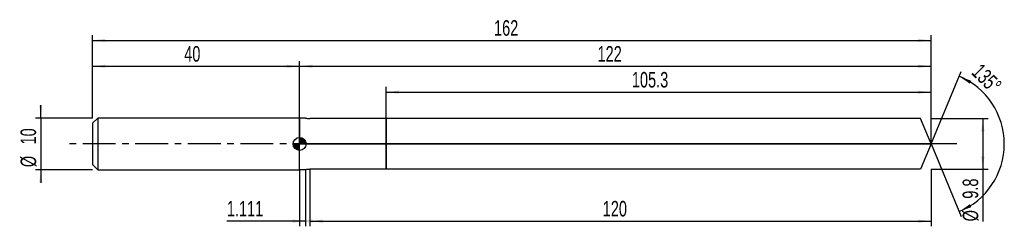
# Model space of a CAD drawing. Extents: x -14 to 176, y -16 to 24.
import ezdxf
from ezdxf.enums import TextEntityAlignment as Align

# ---------------------------------------------------------------- set-up
doc = ezdxf.new("R2010")
doc.units = 0
doc.linetypes.add('CENTER', pattern=[10.16, 6.35, -1.27, 1.27, -1.27])
doc.layers.get('0').update_dxf_attribs({"linetype": 'CONTINUOUS'})
for name, color, linetype in [('1', 4, 'CONTINUOUS'), ('2', 7, 'CONTINUOUS'), ('4', 2, 'CENTER'), ('CUT', 1, 'CONTINUOUS'), ('NOCUT', 7, 'CONTINUOUS'), ('SK1', 4, 'CONTINUOUS'), ('SK2', 7, 'CONTINUOUS'), ('SK4', 2, 'CENTER')]:
    doc.layers.add(name, color=color, linetype=linetype)
doc.dimstyles.new('SLDDIMSTYLE0', dxfattribs={"dimtxt": 3, "dimasz": 2.5, "dimexe": 0, "dimexo": 0.0625, "dimgap": 0.75, "dimtad": 1, "dimrnd": 1e-09, "dimzin": 12, "dimsah": 1, "dimcen": 0.09, "dimazin": 3, "dimtfac": 1, "dimtofl": 0, "dimtmove": 0, "dimatfit": 3})
doc.dimstyles.new('SLDDIMSTYLE1', dxfattribs={"dimtxt": 3, "dimasz": 2.5, "dimexe": 0, "dimexo": 0.0625, "dimgap": 0.75, "dimtad": 1, "dimzin": 12, "dimsah": 1, "dimcen": 0.09, "dimazin": 3, "dimtfac": 1, "dimtofl": 0, "dimtmove": 0, "dimatfit": 3})
doc.dimstyles.new('SLDDIMSTYLE2', dxfattribs={"dimtxt": 3, "dimasz": 2.5, "dimexe": 0, "dimexo": 0.0625, "dimgap": 0.75, "dimtad": 1, "dimrnd": 1e-09, "dimzin": 12, "dimsah": 1, "dimcen": 0.09, "dimazin": 3, "dimtfac": 1, "dimtmove": 0, "dimatfit": 3})

# ---------------------------------------------------------------- blocks, each defined once
blk = doc.blocks.new('_D')
at = {"layer": '2'}
for p, q in [((42, -4.9), (42, -15.9)), ((162, -4.9), (162, -15.9)), ((42, -14.9), (162, -14.9))]:
    blk.add_line(p, q, dxfattribs=at)
for points in [[(42, -14.9), (44.5, -15.21), (44.5, -14.59)], [(162, -14.9), (159.5, -14.59), (159.5, -15.21)]]:
    blk.add_solid(points, dxfattribs=at)
at = {"layer": '2', "width": 0.7}
blk.add_text('120', height=3, dxfattribs=at).set_placement((98.56, -14.9), align=Align.BOTTOM_LEFT)
blk = doc.blocks.new('_D_1')
at = {"layer": '2'}
for p, q in [((162, 4.9), (173, 4.9)), ((172, 4.9), (172, -4.9)), ((162, -4.9), (173, -4.9)), ((172, -4.9), (172, -14.95))]:
    blk.add_line(p, q, dxfattribs=at)
for points in [[(172, 4.9), (171.69, 2.4), (172.31, 2.4)], [(172, -4.9), (172.31, -2.4), (171.69, -2.4)]]:
    blk.add_solid(points, dxfattribs=at)
at = {"layer": '2', "width": 0.7}
for s, p in [('9.8', (171.99, -10.58)), ('%%c', (172, -14.95))]:
    blk.add_text(s, height=3, rotation=90, dxfattribs=at).set_placement(p, align=Align.BOTTOM_LEFT)
blk = doc.blocks.new('_D_2')
at = {"layer": '2'}
for p, q in [((40, -5), (40, -15.9)), ((41.11, -5), (41.11, -15.9)), ((40, -14.9), (25.95, -14.9)), ((41.11, -14.9), (40, -14.9))]:
    blk.add_line(p, q, dxfattribs=at)
for points in [[(41.11, -14.9), (38.61, -14.59), (38.61, -15.21)], [(40, -14.9), (42.5, -15.21), (42.5, -14.59)]]:
    blk.add_solid(points, dxfattribs=at)
at = {"layer": '2', "width": 0.7}
blk.add_text('1.111', height=3, dxfattribs=at).set_placement((25.95, -14.9), align=Align.BOTTOM_LEFT)
blk = doc.blocks.new('_D_3')
at = {"layer": '2'}
for p, q in [((56.7, 4.9), (56.7, 11)), ((56.7, 10), (162, 10)), ((162, 4.9), (162, 11))]:
    blk.add_line(p, q, dxfattribs=at)
for points in [[(56.7, 10), (59.2, 9.69), (59.2, 10.31)], [(162, 10), (159.5, 10.31), (159.5, 9.69)]]:
    blk.add_solid(points, dxfattribs=at)
at = {"layer": '2', "width": 0.7}
blk.add_text('105.3', height=3, dxfattribs=at).set_placement((104.19, 10), align=Align.BOTTOM_LEFT)
blk = doc.blocks.new('_D_4')
at = {"layer": '2'}
for q in [(167.79, 13.99), (167.79, -13.99)]:
    blk.add_line((162, 0), q, dxfattribs=at)
blk.add_arc((162, 0), 14.14, 292.4935, 67.5065, dxfattribs=at)
for points in [[(167.41, 13.07), (169.48, 11.64), (169.77, 12.19)], [(167.41, -13.07), (169.77, -12.19), (169.48, -11.64)]]:
    blk.add_solid(points, dxfattribs=at)
at = {"layer": '2', "width": 0.7}
blk.add_text('135°', height=3, rotation=-45, dxfattribs=at).set_placement((168.99, 13.01), align=Align.BOTTOM_LEFT)
blk = doc.blocks.new('_D_5')
at = {"layer": 'SK2'}
for p, q in [((0, 5), (0, 21)), ((162, 5), (162, 21)), ((0, 20), (162, 20))]:
    blk.add_line(p, q, dxfattribs=at)
for points in [[(0, 20), (2.5, 19.69), (2.5, 20.31)], [(162, 20), (159.5, 20.31), (159.5, 19.69)]]:
    blk.add_solid(points, dxfattribs=at)
at = {"layer": 'SK2', "width": 0.7}
blk.add_text('162', height=3, dxfattribs=at).set_placement((77.56, 20), align=Align.BOTTOM_LEFT)
blk = doc.blocks.new('_D_6')
at = {"layer": 'SK2'}
for p, q in [((0, 5), (0, 16)), ((40, 5), (40, 16)), ((0, 15), (40, 15))]:
    blk.add_line(p, q, dxfattribs=at)
for points in [[(0, 15), (2.5, 14.69), (2.5, 15.31)], [(40, 15), (37.5, 15.31), (37.5, 14.69)]]:
    blk.add_solid(points, dxfattribs=at)
at = {"layer": 'SK2', "width": 0.7}
blk.add_text('40', height=3, dxfattribs=at).set_placement((17.71, 15), align=Align.BOTTOM_LEFT)
blk = doc.blocks.new('_D_7')
at = {"layer": 'SK2'}
for p, q in [((40, 0), (40, 16)), ((162, 0), (162, 16)), ((40, 15), (162, 15))]:
    blk.add_line(p, q, dxfattribs=at)
for points in [[(40, 15), (42.5, 14.69), (42.5, 15.31)], [(162, 15), (159.5, 15.31), (159.5, 14.69)]]:
    blk.add_solid(points, dxfattribs=at)
at = {"layer": 'SK2', "width": 0.7}
blk.add_text('122', height=3, dxfattribs=at).set_placement((97.56, 15), align=Align.BOTTOM_LEFT)
blk = doc.blocks.new('_D_8')
at = {"layer": 'SK2'}
for p, q in [((-10, 5), (-10, 7.5)), ((0, 5), (-11, 5)), ((-10, 5), (-10, -5)), ((0, -5), (-11, -5)), ((-10, -5), (-10, -7.5))]:
    blk.add_line(p, q, dxfattribs=at)
for points in [[(-10, 5), (-9.69, 7.5), (-10.31, 7.5)], [(-10, -5), (-10.31, -7.5), (-9.69, -7.5)]]:
    blk.add_solid(points, dxfattribs=at)
at = {"layer": 'SK2', "width": 0.7}
for s, p in [('10', (-10.01, -0.1)), ('%%c', (-10, -4.48))]:
    blk.add_text(s, height=3, rotation=90, dxfattribs=at).set_placement(p, align=Align.BOTTOM_LEFT)
blk = doc.blocks.new('*U11')
at = {"color": 0, "linetype": 'CONTINUOUS'}
for points in [[(0, 0), (0, 1.25), (0.24, 0)], [(0.24, 0), (0, 1.25), (0.24, 1.23)], [(0.24, 0), (0.24, 1.23), (0.48, 0)], [(0.48, 0), (0.24, 1.23), (0.48, 1.15)], [(0.48, 0), (0.48, 1.15), (0.69, 0)], [(0.69, 0), (0.48, 1.15), (0.69, 1.04)], [(0.69, 0), (0.69, 1.04), (0.88, 0)], [(0.88, 0), (0.69, 1.04), (0.88, 0.88)], [(0.88, 0), (0.88, 0.88), (1.04, 0)], [(1.04, 0), (0.88, 0.88), (1.04, 0.69)], [(1.04, 0), (1.04, 0.69), (1.15, 0)], [(1.15, 0), (1.04, 0.69), (1.15, 0.48)], [(1.15, 0), (1.15, 0.48), (1.23, 0)], [(1.23, 0), (1.15, 0.48), (1.23, 0.24)], [(1.23, 0), (1.23, 0.24), (1.25, 0)]]:
    blk.add_solid(points, dxfattribs=at)
blk = doc.blocks.new('*U12')
at = {"color": 0, "linetype": 'CONTINUOUS'}
for points in [[(-1.23, -0.22), (-1.25, 0), (-1.23, 0)], [(-1.23, -0.22), (-1.23, 0), (-1.17, -0.43)], [(-1.17, -0.43), (-1.23, 0), (-1.17, 0)], [(-1.17, -0.43), (-1.17, 0), (-1.08, -0.62)], [(-1.08, -0.62), (-1.17, 0), (-1.08, 0)], [(-1.08, -0.62), (-1.08, 0), (-0.96, -0.8)], [(-0.96, -0.8), (-1.08, 0), (-0.96, 0)], [(-0.96, -0.8), (-0.96, 0), (-0.8, -0.96)], [(-0.8, -0.96), (-0.96, 0), (-0.8, 0)], [(-0.8, -0.96), (-0.8, 0), (-0.62, -1.08)], [(-0.62, -1.08), (-0.8, 0), (-0.62, 0)], [(-0.62, -1.08), (-0.62, 0), (-0.43, -1.17)], [(-0.43, -1.17), (-0.62, 0), (-0.43, 0)], [(-0.43, -1.17), (-0.43, 0), (-0.22, -1.23)], [(-0.22, -1.23), (-0.43, 0), (-0.22, 0)], [(-0.22, -1.23), (-0.22, 0), (0, -1.25)], [(0, -1.25), (-0.22, 0), (0, 0)]]:
    blk.add_solid(points, dxfattribs=at)
blk = doc.blocks.new('SW_DOWELSYMBOL_0')
at = {"layer": 'SK1', "color": 0}
blk.add_circle((0, 0), 1.25, dxfattribs=at)
at = {"color": 0, "linetype": 'CONTINUOUS'}
for name in ['*U12', '*U11']:
    blk.add_blockref(name, (0, 0), dxfattribs=at)

msp = doc.modelspace()

# ---------------------------------------------------------------- linework, layer by layer
at = {"layer": '1'}
for p, q in [((41.111, 5), (40, 5)), ((40, 5), (40, 0)), ((56.7, 4.9), (42, 4.9)), ((159.971, 4.9), (56.7, 4.9)), ((56.7, 4.9), (56.7, 0)), ((56.7, 0), (56.7, 4.9)), ((162, 0), (159.971, 4.9)), ((40, -5), (40, 0)), ((56.7, -4.9), (56.7, 0)), ((56.7, 0), (56.7, -4.9)), ((162, 0), (159.971, -4.9)), ((41.111, -5), (40, -5)), ((56.7, -4.9), (42, -4.9)), ((159.971, -4.9), (56.7, -4.9))]:
    msp.add_line(p, q, dxfattribs=at)
for centre, start, end in [((42, 8.9), 257.16143, 270), ((42, -8.9), 90, 102.83857)]:
    msp.add_arc(centre, 4, start, end, dxfattribs=at)
at = {"layer": '4'}
msp.add_line((162, 0), (40, 0), dxfattribs=at)
at = {"layer": 'CUT'}
for p, q in [((159.971, 4.9), (56.7, 4.9)), ((56.7, 4.9), (56.7, 0)), ((162, 0), (159.971, 4.9)), ((56.7, 0), (162, 0))]:
    msp.add_line(p, q, dxfattribs=at)
at = {"layer": 'NOCUT'}
for p, q in [((41.111, 5), (40, 5)), ((40, 5), (40, 0)), ((56.7, 4.9), (42, 4.9)), ((56.7, 0), (56.7, 4.9)), ((40, 0), (56.7, 0))]:
    msp.add_line(p, q, dxfattribs=at)
msp.add_arc((42, 8.9), 4, 257.16143, 270, dxfattribs=at)
at = {"layer": 'SK1'}
for p, q in [((1, 5), (0, 4)), ((0, 4), (0, 0)), ((40, 5), (1, 5)), ((1, 5), (1, -5)), ((0, 0), (0, -4)), ((0, -4), (1, -5)), ((1, -5), (40, -5))]:
    msp.add_line(p, q, dxfattribs=at)
msp.add_circle((40, 0), 1.25, dxfattribs=at)
at = {"layer": 'SK4'}
msp.add_line((167, 0), (-5, 0), dxfattribs=at)

# ---------------------------------------------------------------- block references
at = {"layer": 'SK1'}
msp.add_blockref('SW_DOWELSYMBOL_0', (40, 0), dxfattribs=at)

# ---------------------------------------------------------------- texts
at = {"layer": 'SK2', "width": 0.7}
msp.add_text('AP1', height=0.05, dxfattribs=at).set_placement((40, -0.018), align=Align.BOTTOM_LEFT)

# ---------------------------------------------------------------- dimensions: what is measured, and where the dimension line sits
at = {"layer": '2'}
dim = msp.add_angular_dim_2l(base=(176.142, 0), line1=((162, 0), (159.971, 4.9)), line2=((159.971, -4.9), (162, 0)), dimstyle='SLDDIMSTYLE1', dxfattribs=at)
dim.commit()
dim.dimension.update_dxf_attribs({"geometry": '_D_4', "text_midpoint": (172, 10), "dimtype": 162})
for base, p1, p2, picture, middle in [((162, 10), (56.7, 4.9), (162, 4.9), '_D_3', (109.35, 10)), ((40, -14.9), (41.111, -5), (40, -5), '_D_2', (31.111, -14.9)), ((162, -14.9), (42, -4.9), (162, -4.9), '_D', (102, -14.9))]:
    dim = msp.add_linear_dim(base=base, p1=p1, p2=p2, dimstyle='SLDDIMSTYLE0', dxfattribs=at)
    dim.commit()
    dim.dimension.update_dxf_attribs({"geometry": picture, "text_midpoint": middle, "dimtype": 160})
dim = msp.add_linear_dim(base=(172, -4.9), p1=(162, 4.9), p2=(162, -4.9), angle=90, text='%%c<>', dimstyle='SLDDIMSTYLE0', dxfattribs=at)
dim.commit()
dim.dimension.update_dxf_attribs({"geometry": '_D_1', "text_midpoint": (172, -9.9), "dimtype": 160})
at = {"layer": 'SK2'}
for base, p1, p2, picture, middle in [((162, 20), (0, 5), (162, 5), '_D_5', (81, 20)), ((40, 15), (0, 5), (40, 5), '_D_6', (20, 15)), ((162, 15), (40, 0), (162, 0), '_D_7', (101, 15))]:
    dim = msp.add_linear_dim(base=base, p1=p1, p2=p2, dimstyle='SLDDIMSTYLE0', dxfattribs=at)
    dim.commit()
    dim.dimension.update_dxf_attribs({"geometry": picture, "text_midpoint": middle, "dimtype": 160})
dim = msp.add_linear_dim(base=(-10, -5), p1=(0, 5), p2=(0, -5), angle=90, text='%%c<>', dimstyle='SLDDIMSTYLE2', dxfattribs=at)
dim.commit()
dim.dimension.update_dxf_attribs({"geometry": '_D_8', "text_midpoint": (-10, 0), "dimtype": 160})

doc.saveas('drawing.dxf')
